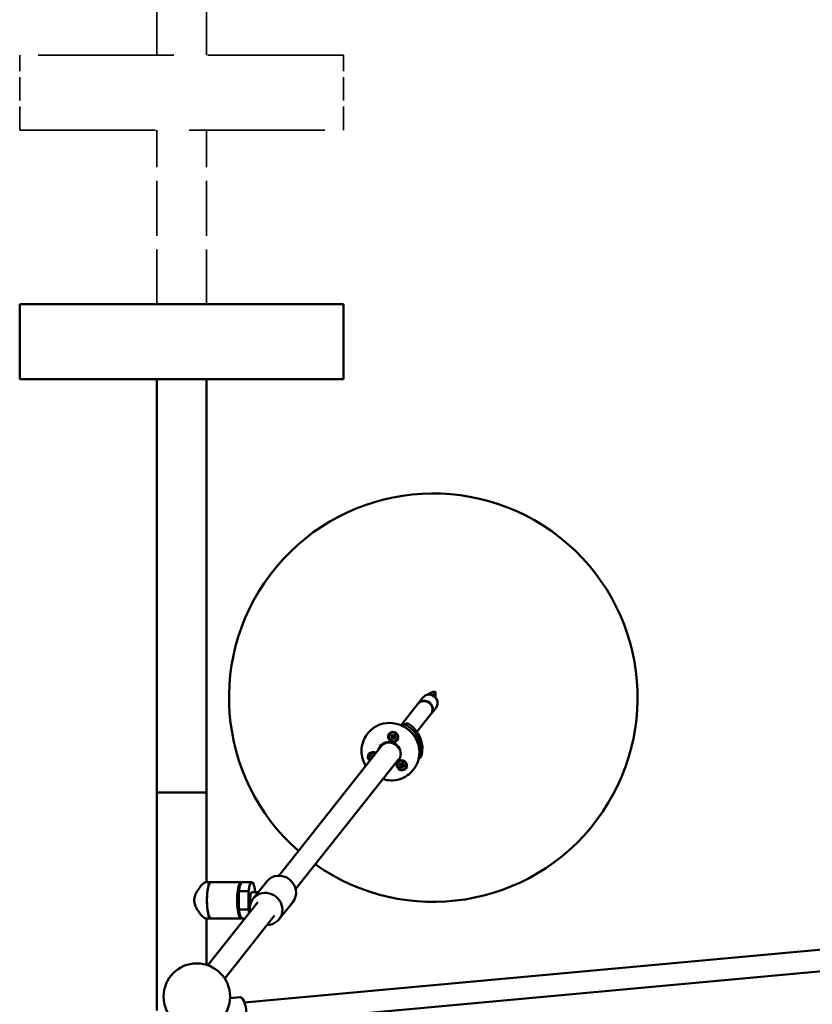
# Model space of a CAD drawing. Header units: millimetres. Extents: x 299 to 4712, y 776 to 3537.
# Tile 9 of 11: x 3460 to 3937, y 1773 to 2366. Entities that reach past the tile are written whole.
import ezdxf

# ---------------------------------------------------------------- set-up
doc = ezdxf.new("R2010")
doc.units = ezdxf.units.MM
doc.header["$LTSCALE"] = 18
doc.linetypes.add('DASHED', pattern=[0.2068, 0.1655, -0.0413])
doc.layers.add('Widoczne (ISO)', color=7, linetype='Continuous', lineweight=50)

msp = doc.modelspace()

# ---------------------------------------------------------------- linework, layer by layer
at = {"layer": 'Widoczne (ISO)', "linetype": 'DASHED', "lineweight": 35, "ltscale": 22.83473}
for p, q in [((3542.06, 2344.5), (3542.06, 2599.5)), ((3572.06, 2344.5), (3572.06, 2599.5))]:
    msp.add_line(p, q, dxfattribs=at)
at = {"layer": 'Widoczne (ISO)', "linetype": 'DASHED', "lineweight": 35, "ltscale": 27.429014}
for p, q in [((3654.56, 2344.5), (3459.56, 2344.5)), ((3459.56, 2299.5), (3654.56, 2299.5))]:
    msp.add_line(p, q, dxfattribs=at)
at = {"layer": 'Widoczne (ISO)', "linetype": 'DASHED', "lineweight": 35, "ltscale": 4.759339}
for p, q in [((3459.56, 2299.5), (3459.56, 2344.5)), ((3654.56, 2299.5), (3654.56, 2344.5))]:
    msp.add_line(p, q, dxfattribs=at)
at = {"layer": 'Widoczne (ISO)', "linetype": 'DASHED', "lineweight": 35, "ltscale": 11.105257}
for p, q in [((3542.06, 2194.5), (3542.06, 2299.5)), ((3572.06, 2194.5), (3572.06, 2299.5))]:
    msp.add_line(p, q, dxfattribs=at)
at = {"layer": 'Widoczne (ISO)', "linetype": 'Continuous', "lineweight": 50}
for p, q in [((3654.56, 2194.5), (3459.56, 2194.5)), ((3459.56, 2149.5), (3459.56, 2194.5)), ((3654.56, 2149.5), (3654.56, 2194.5)), ((3459.56, 2149.5), (3654.56, 2149.5)), ((3542.06, 2149.5), (3542.06, 1900.5)), ((3572.06, 2149.5), (3572.06, 1900.5)), ((3699.54, 1954.04), (3702.4, 1957.66)), ((3708.41, 1961.1), (3704.29, 1959.05)), ((3709.88, 1961.05), (3708.21, 1958.9)), ((3708.41, 1961.1), (3709.88, 1961.05)), ((3709.88, 1961.05), (3709.9, 1959.99)), ((3709.9, 1959.99), (3709.94, 1957.61)), ((3689.17, 1940.94), (3699.33, 1953.78)), ((3707.38, 1947.83), (3710.25, 1951.45)), ((3698.78, 1936.97), (3707.17, 1947.57)), ((3689.26, 1940.9), (3692.98, 1942.25)), ((3692.98, 1942.25), (3692.16, 1941.22)), ((3669.45, 1936.32), (3668.83, 1935.55)), ((3682.29, 1935.62), (3682.34, 1935.68)), ((3682.88, 1934.04), (3683.8, 1934.04)), ((3682.88, 1934.04), (3683.73, 1934)), ((3683.8, 1933.89), (3682.88, 1934.04)), ((3683.03, 1933.15), (3683.75, 1933.6)), ((3683.08, 1934.9), (3683.77, 1934.34)), ((3683.59, 1935.35), (3684.08, 1934.62)), ((3683.76, 1933.6), (3684.17, 1933.91)), ((3683.78, 1934.02), (3683.97, 1934.16)), ((3684.38, 1934.55), (3684.48, 1935.45)), ((3684.39, 1934.56), (3684.5, 1934.64)), ((3684.48, 1935.45), (3684.54, 1934.54)), ((3684.48, 1935.45), (3684.49, 1934.67)), ((3684.8, 1934.52), (3685.22, 1934.83)), ((3685.37, 1935.21), (3684.84, 1934.55)), ((3685.05, 1933.73), (3685.13, 1933.91)), ((3685.06, 1934.14), (3685.28, 1934.64)), ((3685.09, 1933.93), (3686.01, 1933.78)), ((3686.01, 1933.78), (3685.09, 1933.78)), ((3685.81, 1932.92), (3685.12, 1933.48)), ((3685.86, 1934.67), (3685.14, 1934.23)), ((3686.01, 1933.78), (3685.21, 1933.88)), ((3677.67, 1928.83), (3615.53, 1850.33)), ((3683.52, 1932.61), (3684.05, 1933.27)), ((3684.4, 1932.37), (3684.35, 1933.28)), ((3684.5, 1933.27), (3684.4, 1932.37)), ((3684.4, 1932.37), (3684.45, 1933.21)), ((3684.45, 1933.22), (3684.46, 1933.24)), ((3685.3, 1932.47), (3684.8, 1933.21)), ((3686.6, 1932.2), (3686.65, 1932.27)), ((3670.16, 1923.45), (3670.22, 1923.51)), ((3670.77, 1921.64), (3671.67, 1921.77)), ((3670.77, 1921.64), (3671.61, 1921.72)), ((3671.69, 1921.62), (3670.77, 1921.64)), ((3670.83, 1922.53), (3671.59, 1922.07)), ((3671.27, 1923.05), (3671.86, 1922.39)), ((3671.65, 1921.74), (3671.74, 1921.81)), ((3672.14, 1923.28), (3672.32, 1922.38)), ((3672.14, 1923.28), (3672.26, 1922.5)), ((3672.17, 1922.37), (3672.14, 1923.28)), ((3672.15, 1922.35), (3672.28, 1922.45)), ((3672.56, 1922.38), (3672.57, 1922.38)), ((3673.04, 1923.16), (3672.63, 1922.46)), ((3700.59, 1921.23), (3701.41, 1922.26)), ((3687.37, 1920.14), (3625.73, 1842.27)), ((3671.04, 1920.78), (3671.68, 1921.32)), ((3687.51, 1918.56), (3687.56, 1918.63)), ((3688.02, 1917.05), (3688.89, 1916.9)), ((3688.22, 1917.71), (3689.01, 1917.3)), ((3688.3, 1916.18), (3689.07, 1916.65)), ((3688.3, 1916.18), (3689.05, 1916.57)), ((3689.14, 1916.51), (3688.3, 1916.18)), ((3688.89, 1915.47), (3689.25, 1916.22)), ((3688.91, 1918.25), (3689.42, 1917.46)), ((3688.91, 1918.25), (3689.33, 1917.55)), ((3689.29, 1917.4), (3688.91, 1918.25)), ((3689.23, 1917.32), (3689.42, 1917.46)), ((3689.57, 1915.24), (3689.67, 1916.08)), ((3689.59, 1917.5), (3690.03, 1917.82)), ((3689.77, 1918.47), (3689.67, 1917.63)), ((3689.69, 1916.14), (3689.89, 1916.62)), ((3690.43, 1915.46), (3689.92, 1916.25)), ((3690.05, 1916.32), (3690.24, 1916.75)), ((3690.05, 1916.31), (3690.43, 1915.46)), ((3690.43, 1915.46), (3690.06, 1916.23)), ((3690.08, 1917.48), (3690.28, 1917.95)), ((3690.45, 1918.24), (3690.09, 1917.49)), ((3690.2, 1917.2), (3691.04, 1917.53)), ((3691.04, 1917.53), (3690.27, 1917.07)), ((3690.29, 1917.12), (3690.33, 1917.2)), ((3691.12, 1916), (3690.33, 1916.41)), ((3691.04, 1917.53), (3690.34, 1917.21)), ((3691.32, 1916.66), (3690.45, 1916.82)), ((3691.83, 1915.15), (3691.88, 1915.21)), ((3696.89, 1914.6), (3696.28, 1913.82)), ((3542.06, 1900.5), (3572.06, 1900.5)), ((3542.06, 1900.5), (3542.06, 1769.07)), ((3542.06, 1900.5), (3572.06, 1900.5)), ((3572.06, 1900.5), (3572.06, 1846.5)), ((3571.72, 1846.5), (3574.65, 1846.5)), ((3574.65, 1846.5), (3592.83, 1846.5)), ((3599.38, 1846.5), (3593.51, 1846.5)), ((3608.34, 1846.88), (3600.14, 1836.53)), ((3597.36, 1841.04), (3591.5, 1841.04)), ((3591.5, 1829.95), (3591.5, 1841.04)), ((3597.36, 1841.04), (3597.36, 1829.95)), ((3599.38, 1840.5), (3603.28, 1840.5)), ((3601.39, 1840.5), (3601.39, 1841.04)), ((3572.84, 1796.4), (3602.89, 1834.36)), ((3624.02, 1834.47), (3615.82, 1824.12)), ((3591.5, 1829.95), (3597.36, 1829.95)), ((3571.72, 1824.5), (3574.65, 1824.5)), ((3572.06, 1824.5), (3572.06, 1796.66)), ((3574.65, 1824.5), (3592.83, 1824.5)), ((3583.04, 1788.34), (3613.08, 1826.29)), ((3595.08, 1824.5), (3593.51, 1824.5)), ((3960.39, 1807.5), (3594.91, 1773.93)), ((3961.92, 1794.59), (3596.1, 1760.98)), ((3592.29, 1777.2), (3586.18, 1776.64))]:
    msp.add_line(p, q, dxfattribs=at)
msp.add_circle((3566.2, 1777.54), 20, dxfattribs=at)
msp.add_arc((3708.6, 1957.59), 123, 234.70999, 228.65151, dxfattribs=at)
for centre, major_axis, ratio, start_param, end_param in [((3706.33, 1954.56), (-3.92, 3.1), 0.943947, 5.782547, 6.283185), ((3706.33, 1954.56), (3.92, -3.1), 0.943947, 1.817921, 2.640955), ((3706.33, 1954.56), (3.92, -3.1), 0.943947, 0, 1.817921), ((3703.25, 1950.67), (-3.92, 3.1), 0.943947, 3.141593, 6.283185), ((3703.46, 1950.93), (3.92, -3.1), 0.943947, 6.248208, 9.459755), ((3683.17, 1925.46), (13.72, -10.86), 0.943947, 0, 3.141593), ((3684.12, 1926.76), (13.72, -10.86), 0.943947, 0.364251, 1.723681), ((3684.94, 1927.8), (13.72, -10.86), 0.943947, 0.364251, 1.723681), ((3684.49, 1933.97), (-2.16, 1.71), 0.943947, 3.141593, 6.283185), ((3683.6, 1934.1), (0.204, -0.049), 0.434224, 5.480935, 6.137243), ((3683.59, 1933.75), (0.121, 0.264), 0.640932, 5.538735, 6.195042), ((3683.63, 1933.77), (0.167, -0.132), 0.943947, 5.955587, 7.582536), ((3683.64, 1934.18), (0.167, -0.132), 0.943947, 6.214732, 7.84168), ((3684.26, 1934.72), (0.167, -0.132), 0.943947, 4.384791, 6.011739), ((3684.76, 1934.32), (-0.643, 0.509), 0.943947, 1.292202, 1.513019), ((3684.24, 1934.67), (0.25, 0.117), 0.609626, 5.005932, 5.66224), ((3684.6, 1934.64), (0.079, -0.203), 0.459026, 4.360277, 5.016584), ((3684.67, 1934.69), (0.167, -0.132), 0.943947, 4.643935, 6.270883), ((3685.25, 1933.64), (-0.167, 0.132), 0.943947, 6.214732, 7.84168), ((3685.26, 1934.05), (-0.167, 0.132), 0.943947, 5.955587, 7.582536), ((3685.21, 1933.97), (-0.192, 0.066), 0.41243, 1.044901, 1.701208), ((3685.2, 1933.62), (-0.1, -0.269), 0.63283, 3.637053, 4.293361), ((3684.76, 1934.32), (0.643, -0.509), 0.943947, 1.288674, 1.513019), ((3682.14, 1924.17), (5.49, -4.34), 0.943947, 5.942691, 9.841172), ((3682.25, 1924.3), (-5.1, 4.03), 0.943947, 4.221918, 6.457166), ((3682.99, 1925.24), (-5.1, 4.03), 0.943947, 0.098007, 0.17398), ((3683.94, 1926.53), (-5.29, 4.19), 0.943947, 0.327511, 0.349743), ((3682.76, 1924.79), (-5.1, 4.03), 0.943947, 6.211379, 6.283185), ((3684.21, 1933.13), (-0.167, 0.132), 0.943947, 4.643935, 6.270883), ((3684.2, 1933.08), (-0.246, -0.138), 0.622124, 3.109523, 3.765831), ((3684.56, 1933.05), (-0.063, 0.217), 0.483534, 6.221234, 6.877542), ((3684.63, 1933.1), (-0.167, 0.132), 0.943947, 4.384791, 6.011739), ((3672.32, 1921.74), (-2.47, 1.96), 0.943947, 4.77811, 7.788261), ((3672.32, 1921.74), (-2.16, 1.71), 0.943947, 4.787686, 7.778685), ((3672.37, 1921.8), (-2.16, 1.71), 0.943947, 4.787686, 6.283185), ((3671.49, 1921.89), (0.167, -0.132), 0.943947, 0.076157, 1.703105), ((3671.46, 1921.81), (0.213, -0.033), 0.454855, 5.572819, 6.229127), ((3671.5, 1921.46), (0.103, 0.268), 0.63403, 5.5887, 6.245007), ((3671.54, 1921.48), (0.167, -0.132), 0.943947, 6.100198, 7.727146), ((3672.02, 1922.52), (0.167, -0.132), 0.943947, 4.529402, 6.15635), ((3672, 1922.47), (0.246, 0.135), 0.620588, 5.060767, 5.717075), ((3672.36, 1922.49), (0.092, -0.19), 0.438207, 4.451144, 5.107452), ((3672.43, 1922.55), (0.167, -0.132), 0.943947, 4.788546, 6.058502), ((3689.72, 1916.92), (-2.16, 1.71), 0.943947, 3.141593, 6.283185), ((3688.86, 1916.69), (-0.167, 0.132), 0.943947, 3.606861, 5.233809), ((3689.1, 1917.48), (0.167, -0.132), 0.943947, 4.918513, 6.545461), ((3688.84, 1916.61), (0.235, 0.01), 0.511415, 5.795298, 6.451606), ((3689.01, 1916.3), (0.053, 0.27), 0.607394, 5.732509, 6.388817), ((3689.07, 1916.32), (0.167, -0.132), 0.943947, 0.206124, 1.833072), ((3689.08, 1917.44), (0.227, 0.182), 0.642042, 5.198364, 5.854672), ((3689.39, 1917.6), (0.124, -0.153), 0.391996, 4.720343, 5.376651), ((3689.46, 1917.66), (0.167, -0.132), 0.943947, 5.177657, 6.804605), ((3689.88, 1916.05), (-0.167, 0.132), 0.943947, 5.177657, 6.804605), ((3689.99, 1917.26), (-0.643, 0.509), 0.943947, 1.822396, 2.022611), ((3689.86, 1916.01), (-0.215, -0.2), 0.647608, 3.294609, 3.950917), ((3690.18, 1916.16), (-0.111, 0.169), 0.4092, 0.277081, 0.933389), ((3690.25, 1916.23), (-0.167, 0.132), 0.943947, 4.918513, 6.545461), ((3690.28, 1917.39), (-0.167, 0.132), 0.943947, 0.206124, 1.833072), ((3689.99, 1917.26), (0.643, -0.509), 0.943947, 1.822396, 2.04674), ((3690.25, 1917.31), (-0.227, 0.009), 0.487495, 1.380458, 2.036766), ((3690.48, 1917.02), (0.167, -0.132), 0.943947, 3.606861, 5.233809), ((3690.42, 1916.99), (-0.032, -0.267), 0.592428, 3.839966, 4.496273), ((3616.18, 1840.68), (-7.84, 6.21), 0.943947, 3.141593, 6.283185), ((3574.65, 1835.5), (0, 11), 0.212108, 0, 3.141593), ((3574.65, 1835.5), (0, -11), 0.212108, 3.141593, 6.283185), ((3592.83, 1835.5), (0, 11), 0.212108, 6.136059, 9.571904), ((3593.02, 1835.5), (0, -10.8), 0.212108, 3.122563, 6.302215), ((3593.51, 1835.5), (0, 11), 0.212108, 0, 1.042439), ((3599.38, 1835.5), (0, 11), 0.212108, 5.240746, 7.325624), ((3593.02, 1835.5), (0, -8.2), 0.212108, 4.212432, 5.212346), ((3607.98, 1830.32), (7.84, -6.21), 0.943947, 5.419973, 10.28799), ((3599.38, 1835.5), (0, 5), 0.212108, 0, 2.083544), ((3593.51, 1835.5), (0, -11), 0.212108, 5.240746, 6.283185), ((3599.38, 1835.5), (0, -11), 0.212108, 5.240746, 5.485888), ((3593.2, 1767.24), (-0.91, 9.96), 0.303772, 3.141593, 6.283185)]:
    msp.add_ellipse(centre, major_axis=major_axis, ratio=ratio, start_param=start_param, end_param=end_param, dxfattribs=at)
for centre, major_axis in [((3684.44, 1933.91), (2.47, -1.96)), ((3684.44, 1933.91), (-2.16, 1.71)), ((3689.67, 1916.86), (2.47, -1.96)), ((3689.67, 1916.86), (2.16, -1.71))]:
    msp.add_ellipse(centre, major_axis=major_axis, ratio=0.943947, dxfattribs=at)
for points in [[(3692.16, 1941.22), (3691.51, 1940.96), (3690.85, 1940.71), (3690.2, 1940.47)], [(3690.28, 1917.95), (3690.28, 1917.95), (3690.29, 1917.95), (3690.29, 1917.96)], [(3699.91, 1920.96), (3700.14, 1921.05), (3700.37, 1921.14), (3700.59, 1921.23)]]:
    msp.add_open_spline(points, degree=3, dxfattribs=at)
for points, knots in [([(3668.83, 1935.55), (3667.74, 1934.16), (3666.88, 1932.6), (3665.71, 1929.25), (3665.4, 1927.47), (3665.37, 1923.87), (3665.65, 1922.06), (3666.62, 1919), (3667.2, 1917.72), (3667.93, 1916.52)], [3.772652, 3.772652, 3.772652, 3.772652, 4.088493, 4.088493, 4.405295, 4.405295, 4.724386, 4.724386, 4.966718, 4.966718, 4.966718, 4.966718]), ([(3683.19, 1934.84), (3683.18, 1934.84), (3683.17, 1934.85), (3683.15, 1934.85), (3683.14, 1934.86), (3683.11, 1934.88), (3683.09, 1934.89), (3683.08, 1934.9)], [0.04758377, 0.04758377, 0.04758377, 0.04758377, 0.05181414, 0.05181414, 0.05697832, 0.05697832, 0.06215096, 0.06215096, 0.06215096, 0.06215096]), ([(3683.97, 1934.16), (3684.05, 1934.22), (3684.14, 1934.29), (3684.24, 1934.37), (3684.26, 1934.38), (3684.28, 1934.4)], [-2.73536066, -2.73536066, -2.73536066, -2.73536066, -2.65697576, -2.65697576, -2.63922282, -2.63922282, -2.63922282, -2.63922282]), ([(3684.28, 1934.4), (3684.28, 1934.39), (3684.29, 1934.38), (3684.32, 1934.34), (3684.33, 1934.31), (3684.34, 1934.25), (3684.34, 1934.22), (3684.34, 1934.15), (3684.33, 1934.12), (3684.3, 1934.06), (3684.28, 1934.02), (3684.24, 1933.96), (3684.21, 1933.93), (3684.18, 1933.91), (3684.18, 1933.91), (3684.17, 1933.91), (3684.17, 1933.91)], [-0.05372527, -0.05372527, -0.05372527, -0.05372527, -0.04982808, -0.04982808, -0.04051932, -0.04051932, -0.03121055, -0.03121055, -0.02190179, -0.02190179, -0.01095089, -0.01095089, 0, 0, 0, 0.00089007, 0.00089007, 0.00089007, 0.00089007]), ([(3684.26, 1933.76), (3684.27, 1933.77), (3684.28, 1933.78), (3684.31, 1933.82), (3684.34, 1933.84), (3684.41, 1933.89), (3684.44, 1933.9), (3684.51, 1933.92), (3684.54, 1933.93), (3684.61, 1933.93), (3684.64, 1933.93), (3684.7, 1933.91), (3684.73, 1933.89), (3684.76, 1933.86), (3684.77, 1933.85), (3684.78, 1933.84)], [0.13976647, 0.13976647, 0.13976647, 0.13976647, 0.14359553, 0.14359553, 0.15454642, 0.15454642, 0.16549732, 0.16549732, 0.17480608, 0.17480608, 0.18411485, 0.18411485, 0.19342361, 0.19342361, 0.1973208, 0.1973208, 0.1973208, 0.1973208]), ([(3684.35, 1934.53), (3684.34, 1934.53), (3684.34, 1934.52), (3684.33, 1934.49), (3684.32, 1934.46), (3684.29, 1934.42), (3684.28, 1934.41), (3684.28, 1934.4)], [0.18237616, 0.18237616, 0.18237616, 0.18237616, 0.18411485, 0.18411485, 0.19342361, 0.19342361, 0.1973208, 0.1973208, 0.1973208, 0.1973208]), ([(3684.46, 1933.24), (3684.46, 1933.24), (3684.46, 1933.24), (3684.5, 1933.32), (3684.53, 1933.39), (3684.63, 1933.57), (3684.69, 1933.67), (3684.76, 1933.8), (3684.77, 1933.82), (3684.78, 1933.84)], [-2.7916945, -2.7916945, -2.7916945, -2.7916945, -2.7900399, -2.7900399, -2.7426847, -2.7426847, -2.6569758, -2.6569758, -2.6392228, -2.6392228, -2.6392228, -2.6392228]), ([(3684.78, 1933.84), (3684.79, 1933.85), (3684.81, 1933.86), (3684.85, 1933.88), (3684.88, 1933.89), (3684.94, 1933.9), (3684.97, 1933.9), (3685.03, 1933.89), (3685.06, 1933.88), (3685.09, 1933.86), (3685.1, 1933.86), (3685.11, 1933.85)], [-0.05372527, -0.05372527, -0.05372527, -0.05372527, -0.04982808, -0.04982808, -0.04051932, -0.04051932, -0.03121055, -0.03121055, -0.02190179, -0.02190179, -0.01874635, -0.01874635, -0.01874635, -0.01874635]), ([(3685.27, 1934.88), (3685.26, 1934.87), (3685.26, 1934.86), (3685.24, 1934.85), (3685.23, 1934.84), (3685.22, 1934.83)], [0.139766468, 0.139766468, 0.139766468, 0.139766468, 0.143595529, 0.143595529, 0.149149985, 0.149149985, 0.149149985, 0.149149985]), ([(3685.28, 1934.64), (3685.28, 1934.65), (3685.29, 1934.67), (3685.32, 1934.71), (3685.34, 1934.72), (3685.36, 1934.74), (3685.37, 1934.74), (3685.38, 1934.74), (3685.39, 1934.75)], [-0.01823241, -0.01823241, -0.01823241, -0.01823241, -0.01095089, -0.01095089, 0, 0, 0, 0.00382906, 0.00382906, 0.00382906, 0.00382906]), ([(3685.32, 1935.13), (3685.32, 1935.13), (3685.32, 1935.14), (3685.33, 1935.15), (3685.33, 1935.16), (3685.35, 1935.18), (3685.36, 1935.19), (3685.37, 1935.21)], [0.04758377, 0.04758377, 0.04758377, 0.04758377, 0.05181414, 0.05181414, 0.05697832, 0.05697832, 0.06215096, 0.06215096, 0.06215096, 0.06215096]), ([(3685.86, 1934.67), (3685.84, 1934.66), (3685.83, 1934.65), (3685.8, 1934.64), (3685.79, 1934.64), (3685.78, 1934.63), (3685.77, 1934.63), (3685.77, 1934.64)], [0.02076039, 0.02076039, 0.02076039, 0.02076039, 0.02593303, 0.02593303, 0.03109721, 0.03109721, 0.03532758, 0.03532758, 0.03532758, 0.03532758]), ([(3683.6, 1932.73), (3683.6, 1932.72), (3683.59, 1932.71), (3683.57, 1932.69), (3683.56, 1932.67), (3683.54, 1932.64), (3683.53, 1932.63), (3683.52, 1932.61)], [0.04758377, 0.04758377, 0.04758377, 0.04758377, 0.05181414, 0.05181414, 0.05697832, 0.05697832, 0.06215096, 0.06215096, 0.06215096, 0.06215096]), ([(3685.3, 1932.47), (3685.29, 1932.48), (3685.28, 1932.5), (3685.26, 1932.53), (3685.26, 1932.55), (3685.25, 1932.58), (3685.25, 1932.59), (3685.25, 1932.6)], [0.02076039, 0.02076039, 0.02076039, 0.02076039, 0.02593303, 0.02593303, 0.03109721, 0.03109721, 0.03532758, 0.03532758, 0.03532758, 0.03532758]), ([(3670.96, 1922.49), (3670.95, 1922.49), (3670.94, 1922.49), (3670.92, 1922.49), (3670.9, 1922.5), (3670.87, 1922.51), (3670.85, 1922.52), (3670.83, 1922.53)], [0.04758377, 0.04758377, 0.04758377, 0.04758377, 0.05181414, 0.05181414, 0.05697832, 0.05697832, 0.06215096, 0.06215096, 0.06215096, 0.06215096]), ([(3671.74, 1921.81), (3671.77, 1921.83), (3671.8, 1921.86), (3671.92, 1921.95), (3672.01, 1922.03), (3672.12, 1922.12), (3672.14, 1922.14), (3672.16, 1922.15)], [-2.7661884, -2.7661884, -2.7661884, -2.7661884, -2.7426847, -2.7426847, -2.6569758, -2.6569758, -2.6392228, -2.6392228, -2.6392228, -2.6392228]), ([(3672.2, 1922.39), (3672.2, 1922.38), (3672.2, 1922.38), (3672.21, 1922.34), (3672.21, 1922.31), (3672.2, 1922.25), (3672.19, 1922.22), (3672.17, 1922.18), (3672.16, 1922.16), (3672.16, 1922.15)], [0.17250523, 0.17250523, 0.17250523, 0.17250523, 0.17480608, 0.17480608, 0.18411485, 0.18411485, 0.19342361, 0.19342361, 0.1973208, 0.1973208, 0.1973208, 0.1973208]), ([(3672.16, 1922.15), (3672.17, 1922.14), (3672.17, 1922.13), (3672.2, 1922.1), (3672.22, 1922.07), (3672.24, 1922.02), (3672.25, 1922), (3672.25, 1921.98)], [-0.05372527, -0.05372527, -0.05372527, -0.05372527, -0.04982808, -0.04982808, -0.04051932, -0.04051932, -0.03421695, -0.03421695, -0.03421695, -0.03421695]), ([(3673, 1923.08), (3673, 1923.08), (3673, 1923.09), (3673.01, 1923.1), (3673.01, 1923.11), (3673.02, 1923.13), (3673.03, 1923.15), (3673.04, 1923.16)], [0.04758377, 0.04758377, 0.04758377, 0.04758377, 0.05181414, 0.05181414, 0.05697832, 0.05697832, 0.06215096, 0.06215096, 0.06215096, 0.06215096]), ([(3671.04, 1920.78), (3671.06, 1920.79), (3671.07, 1920.8), (3671.1, 1920.82), (3671.11, 1920.84), (3671.14, 1920.85), (3671.15, 1920.86), (3671.15, 1920.87)], [0.02076039, 0.02076039, 0.02076039, 0.02076039, 0.02593303, 0.02593303, 0.03109721, 0.03109721, 0.03532758, 0.03532758, 0.03532758, 0.03532758]), ([(3688.16, 1917.05), (3688.15, 1917.05), (3688.14, 1917.05), (3688.11, 1917.04), (3688.09, 1917.04), (3688.06, 1917.04), (3688.04, 1917.04), (3688.02, 1917.05)], [0.04758377, 0.04758377, 0.04758377, 0.04758377, 0.05181414, 0.05181414, 0.05697832, 0.05697832, 0.06215096, 0.06215096, 0.06215096, 0.06215096]), ([(3689.05, 1916.57), (3689.06, 1916.58), (3689.07, 1916.58), (3689.14, 1916.65), (3689.2, 1916.71), (3689.34, 1916.85), (3689.43, 1916.93), (3689.53, 1917.04), (3689.55, 1917.06), (3689.57, 1917.08)], [-2.7963552, -2.7963552, -2.7963552, -2.7963552, -2.7900399, -2.7900399, -2.7426847, -2.7426847, -2.6569758, -2.6569758, -2.6392228, -2.6392228, -2.6392228, -2.6392228]), ([(3689.36, 1917.41), (3689.36, 1917.41), (3689.37, 1917.41), (3689.4, 1917.4), (3689.44, 1917.38), (3689.49, 1917.34), (3689.51, 1917.32), (3689.54, 1917.27), (3689.56, 1917.24), (3689.57, 1917.18), (3689.58, 1917.15), (3689.57, 1917.1), (3689.57, 1917.09), (3689.57, 1917.08)], [0.15354625, 0.15354625, 0.15354625, 0.15354625, 0.15454642, 0.15454642, 0.16549732, 0.16549732, 0.17480608, 0.17480608, 0.18411485, 0.18411485, 0.19342361, 0.19342361, 0.1973208, 0.1973208, 0.1973208, 0.1973208]), ([(3689.57, 1917.08), (3689.58, 1917.07), (3689.59, 1917.07), (3689.63, 1917.04), (3689.66, 1917.02), (3689.7, 1916.98), (3689.72, 1916.95), (3689.75, 1916.89), (3689.75, 1916.86), (3689.76, 1916.79), (3689.76, 1916.75), (3689.75, 1916.67), (3689.73, 1916.64), (3689.72, 1916.6), (3689.71, 1916.59), (3689.71, 1916.58), (3689.7, 1916.57)], [-0.05372527, -0.05372527, -0.05372527, -0.05372527, -0.04982808, -0.04982808, -0.04051932, -0.04051932, -0.03121055, -0.03121055, -0.02190179, -0.02190179, -0.01095089, -0.01095089, 0, 0, 0, 0.00382906, 0.00382906, 0.00382906, 0.00382906]), ([(3689.78, 1918.37), (3689.78, 1918.38), (3689.77, 1918.38), (3689.77, 1918.4), (3689.77, 1918.41), (3689.77, 1918.44), (3689.77, 1918.46), (3689.77, 1918.47)], [0.04758377, 0.04758377, 0.04758377, 0.04758377, 0.05181414, 0.05181414, 0.05697832, 0.05697832, 0.06215096, 0.06215096, 0.06215096, 0.06215096]), ([(3689.89, 1916.62), (3689.9, 1916.63), (3689.91, 1916.64), (3689.93, 1916.69), (3689.96, 1916.72), (3690, 1916.77), (3690.03, 1916.79), (3690.09, 1916.83), (3690.12, 1916.84), (3690.18, 1916.85), (3690.21, 1916.85), (3690.25, 1916.84), (3690.26, 1916.84), (3690.28, 1916.84)], [0.15020296, 0.15020296, 0.15020296, 0.15020296, 0.15454642, 0.15454642, 0.16549732, 0.16549732, 0.17480608, 0.17480608, 0.18411485, 0.18411485, 0.19342361, 0.19342361, 0.1973208, 0.1973208, 0.1973208, 0.1973208]), ([(3690.12, 1918.01), (3690.12, 1918), (3690.12, 1917.99), (3690.12, 1917.96), (3690.12, 1917.93), (3690.09, 1917.88), (3690.08, 1917.86), (3690.05, 1917.83), (3690.04, 1917.83), (3690.03, 1917.82)], [0.13976647, 0.13976647, 0.13976647, 0.13976647, 0.14359553, 0.14359553, 0.15454642, 0.15454642, 0.16549732, 0.16549732, 0.16920652, 0.16920652, 0.16920652, 0.16920652]), ([(3690.24, 1916.75), (3690.24, 1916.76), (3690.24, 1916.77), (3690.26, 1916.8), (3690.27, 1916.82), (3690.28, 1916.84)], [-2.66431564, -2.66431564, -2.66431564, -2.66431564, -2.65697576, -2.65697576, -2.63922282, -2.63922282, -2.63922282, -2.63922282]), ([(3690.28, 1916.84), (3690.28, 1916.85), (3690.29, 1916.86), (3690.3, 1916.88), (3690.31, 1916.89), (3690.31, 1916.9)], [-0.053725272, -0.053725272, -0.053725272, -0.053725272, -0.049828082, -0.049828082, -0.046729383, -0.046729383, -0.046729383, -0.046729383]), ([(3690.45, 1918.24), (3690.45, 1918.23), (3690.44, 1918.21), (3690.43, 1918.19), (3690.42, 1918.18), (3690.42, 1918.17), (3690.41, 1918.16), (3690.41, 1918.16)], [0.02076039, 0.02076039, 0.02076039, 0.02076039, 0.02593303, 0.02593303, 0.03109721, 0.03109721, 0.03532758, 0.03532758, 0.03532758, 0.03532758]), ([(3691.12, 1916), (3691.11, 1916.01), (3691.09, 1916.02), (3691.07, 1916.04), (3691.05, 1916.05), (3691.04, 1916.07), (3691.03, 1916.08), (3691.03, 1916.09)], [0.02076039, 0.02076039, 0.02076039, 0.02076039, 0.02593303, 0.02593303, 0.03109721, 0.03109721, 0.03532758, 0.03532758, 0.03532758, 0.03532758]), ([(3678.17, 1908.51), (3679.73, 1908.03), (3681.35, 1907.76), (3684.8, 1907.67), (3686.63, 1907.92), (3690.09, 1908.98), (3691.71, 1909.78), (3694.33, 1911.68), (3695.38, 1912.69), (3696.28, 1913.82)], [5.732315, 5.732315, 5.732315, 5.732315, 6.015613, 6.015613, 6.336754, 6.336754, 6.655405, 6.655405, 6.914244, 6.914244, 6.914244, 6.914244]), ([(3688.89, 1915.47), (3688.89, 1915.48), (3688.9, 1915.5), (3688.92, 1915.53), (3688.93, 1915.55), (3688.95, 1915.57), (3688.95, 1915.58), (3688.96, 1915.59)], [0.02076039, 0.02076039, 0.02076039, 0.02076039, 0.02593303, 0.02593303, 0.03109721, 0.03109721, 0.03532758, 0.03532758, 0.03532758, 0.03532758]), ([(3571.72, 1846.5), (3571.57, 1846.5), (3571.36, 1846.43), (3570.84, 1846.13), (3570.54, 1845.91), (3569.52, 1845.06), (3568.7, 1844.22), (3567.18, 1842.32), (3566.35, 1841.13), (3565.41, 1839.12), (3565.15, 1838.42), (3564.79, 1836.97), (3564.69, 1836.23), (3564.69, 1834.76), (3564.79, 1834.02), (3565.15, 1832.58), (3565.41, 1831.88), (3566.35, 1829.87), (3567.18, 1828.68), (3568.7, 1826.78), (3569.52, 1825.94), (3570.54, 1825.09), (3570.84, 1824.86), (3571.36, 1824.57), (3571.57, 1824.5), (3571.72, 1824.5)], [1.747725, 1.747725, 1.747725, 1.747725, 1.964153, 1.964153, 2.180581, 2.180581, 2.613437, 2.613437, 3.054444, 3.054444, 3.274947, 3.274947, 3.495451, 3.495451, 3.715954, 3.715954, 3.936458, 3.936458, 4.377465, 4.377465, 4.81032, 4.81032, 5.026748, 5.026748, 5.243176, 5.243176, 5.243176, 5.243176])]:
    msp.add_open_spline(points, degree=3, knots=knots, dxfattribs=at)
for points, weights in [([(3683.19, 1934.84), (3683.64, 1934.85), (3683.92, 1934.86)], [1.00378810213, 1.03809328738, 1.02237563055]), ([(3683.6, 1932.73), (3684.02, 1933.39), (3684.25, 1933.74)], [1.00378810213, 1.0526638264, 1]), ([(3684.25, 1933.74), (3684.26, 1933.75), (3684.26, 1933.76)], [1, 1.01465889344, 1.02927435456]), ([(3685.28, 1934.89), (3685.28, 1934.88), (3685.27, 1934.88)], [1, 1.01465889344, 1.02927435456]), ([(3685.32, 1935.13), (3685.29, 1934.98), (3685.28, 1934.89)], [1.00378810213, 1.0526638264, 1]), ([(3685.39, 1934.75), (3685.4, 1934.75), (3685.4, 1934.76)], [1.02927435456, 1.01465889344, 1]), ([(3685.4, 1934.76), (3685.53, 1934.72), (3685.77, 1934.64)], [1, 1.0526638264, 1.00378810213]), ([(3685.25, 1933.38), (3685.25, 1933.07), (3685.25, 1932.6)], [1.02361539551, 1.03664273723, 1.00378810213]), ([(3670.96, 1922.49), (3671.41, 1922.54), (3671.7, 1922.57)], [1.00378810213, 1.03708401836, 1.02325716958]), ([(3673, 1923.08), (3673.02, 1923.02), (3673.03, 1922.96)], [1.00378810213, 1.01980375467, 1.0249166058]), ([(3671.74, 1921.34), (3671.5, 1921.15), (3671.15, 1920.87)], [1.02660588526, 1.03139661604, 1.00378810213]), ([(3688.16, 1917.05), (3688.63, 1917.23), (3688.94, 1917.34)], [1.00378810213, 1.03720470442, 1.02315631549]), ([(3689.69, 1916.55), (3689.43, 1916.21), (3688.96, 1915.59)], [1, 1.0526638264, 1.00378810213]), ([(3689.7, 1916.57), (3689.69, 1916.56), (3689.69, 1916.55)], [1.02927435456, 1.01465889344, 1]), ([(3689.78, 1918.37), (3690.01, 1918.15), (3690.12, 1918.03)], [1.00378810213, 1.0526638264, 1]), ([(3690.12, 1918.03), (3690.12, 1918.02), (3690.12, 1918.01)], [1, 1.01465889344, 1.02927435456]), ([(3690.29, 1917.96), (3690.29, 1917.97), (3690.3, 1917.97)], [1.02927435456, 1.01465889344, 1]), ([(3690.3, 1917.97), (3690.34, 1918.04), (3690.41, 1918.16)], [1, 1.0526638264, 1.00378810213]), ([(3690.79, 1916.76), (3690.88, 1916.5), (3691.03, 1916.09)], [1.01990927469, 1.04051317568, 1.00378810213])]:
    msp.add_rational_spline(points, weights, degree=2, dxfattribs=at)

doc.saveas('drawing.dxf')
